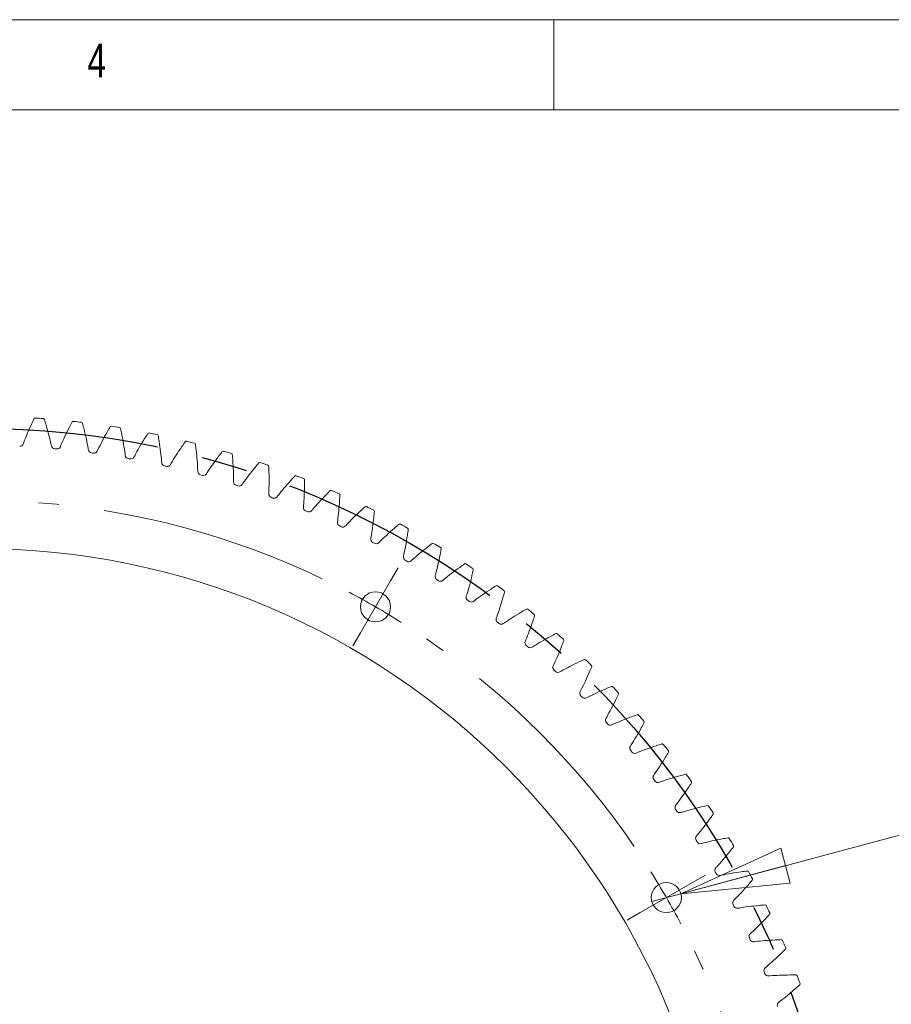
# Model space of a CAD drawing. Header units: millimetres. Extents: x 5 to 292, y 5 to 205.
# Tile 8 of 9: x 169 to 217, y 150 to 205. Entities that reach past the tile are written whole.
import ezdxf

# ---------------------------------------------------------------- set-up
doc = ezdxf.new("R2010")
doc.units = ezdxf.units.MM
doc.linetypes.add('CENTERX2', pattern=[20.32, 12.7, -2.54, 2.54, -2.54])
doc.styles.add('SLDTEXTSTYLE0', font='TXT', dxfattribs={"width": 0.75})
doc.styles.add('SLDTEXTSTYLE3', font='TXT', dxfattribs={"width": 0.678571})
doc.dimstyles.new('SLDDIMSTYLE2', dxfattribs={"dimtxt": 3.5, "dimasz": 6, "dimexe": 0, "dimexo": 0.0625, "dimgap": 0.875, "dimtad": 1, "dimlfac": 1.5, "dimrnd": 1e-09, "dimzin": 12, "dimdsep": 46, "dimtxsty": 'SLDTEXTSTYLE0', "dimblk1": 'NONE', "dimblk2": 'CLOSED', "dimsah": 1, "dimcen": 0, "dimadec": 0, "dimazin": 3, "dimtfac": 1, "dimtmove": 0, "dimatfit": 3, "dimldrblk": 'NONE', "dimfxl": 1, "dimfrac": 2, "dimtolj": 1, "dimtzin": 12, "dimarcsym": 0})

# ---------------------------------------------------------------- blocks, each defined once
blk = doc.blocks.new('_CLOSED')
at = {"color": 0, "linetype": 'ByBlock', "lineweight": -2}
for p, q in [((-1, 0.166667), (0, 0)), ((-1, 0.166667), (-1, -0.166667)), ((0, 0), (-1, -0.166667)), ((0, 0), (-1, 0))]:
    blk.add_line(p, q, dxfattribs=at)
blk = doc.blocks.new('_D_2')
at = {"color": 7, "linetype": 'Continuous', "lineweight": 0}
for q in [(244.065, 166.909), (203.921, 156.152)]:
    blk.add_line((205.531, 156.584), q, dxfattribs=at)
at = {"color": 7, "linetype": 'Continuous', "lineweight": 0, "xscale": 6, "yscale": 6, "rotation": 195}
blk.add_blockref('_CLOSED', (205.531, 156.584, -0.6), dxfattribs=at)
at = {"color": 7, "linetype": 'Continuous', "lineweight": 0, "insert": (226.602, 166.89, -0.6), "char_height": 3.5, "attachment_point": 1, "rotation": 15, "style": 'SLDTEXTSTYLE3'}
blk.add_mtext('12 x M3', dxfattribs=at)
blk = doc.blocks.new('_NONE')
blk = doc.blocks.new('SW_CENTERMARKSYMBOL_0')
at = {"color": 0, "linetype": 'Continuous', "lineweight": 0}
for p, q in [((0.833, 1.443), (1.25, 2.165)), ((0, 0), (0.833, 1.443)), ((0, 0), (-0.833, -1.443)), ((-0.833, -1.443), (-1.25, -2.165)), ((16.105, -16.105), (17.548, -15.272)), ((17.548, -15.272), (18.27, -14.855)), ((16.105, -16.105), (14.662, -16.938)), ((14.662, -16.938), (13.94, -17.355))]:
    blk.add_line(p, q, dxfattribs=at)
at = {"color": 0, "linetype": 'CENTERX2', "lineweight": 0}
for start, end in [(64.3406, 85.6594), (34.3406, 55.6594), (4.3406, 25.6594)]:
    blk.add_arc((-22, -38.105), 44, start, end, dxfattribs=at)
at = {"color": 0, "linetype": 'Continuous', "lineweight": 0}
for start, end in [(60, 62.1703), (57.8297, 60), (30, 32.1703), (27.8297, 30)]:
    blk.add_arc((-22, -38.105), 44, start, end, dxfattribs=at)

msp = doc.modelspace()

# ---------------------------------------------------------------- linework, layer by layer
at = {"color": 7, "linetype": 'Continuous', "lineweight": 0}
for p, q in [((292, 205), (5, 205)), ((198.5, 205), (198.5, 200)), ((287, 200), (9.957, 200))]:
    msp.add_line(p, q, dxfattribs=at)
at = {"color": 7, "linetype": 'CENTERX2'}
msp.add_circle((166.6208, 134.3681), 48, dxfattribs=at)
at = {"color": 7, "linetype": 'Continuous', "lineweight": 15}
for centre, radius in [((166.6208, 134.3681), 41.3333), ((188.6208, 172.4733), 0.8333), ((204.7259, 156.3681), 0.8333)]:
    msp.add_circle(centre, radius, dxfattribs=at)
for centre, radius, start, end in [((169.7664, 182.8662), 0.0667, 86.2889, 154.42845), ((166.6208, 134.3681), 48.6667, 85.7532, 86.2889), ((170.2197, 182.8347), 0.0667, 17.61365, 85.7532), ((171.8789, 182.6829), 0.0667, 83.7889, 151.92845), ((166.6208, 134.3681), 48.6667, 83.2532, 83.7889), ((172.3304, 182.6316), 0.0667, 15.11365, 83.2532), ((173.9814, 182.4075), 0.0667, 81.2889, 149.42845), ((166.6208, 134.3681), 48.6667, 80.7532, 81.2889), ((174.4302, 182.3366), 0.0667, 12.61365, 80.7532), ((176.0698, 182.0407), 0.0667, 78.7889, 146.92845), ((166.6208, 134.3681), 48.6667, 78.2532, 78.7889), ((176.5151, 181.9503), 0.0667, 10.11365, 78.2532), ((178.1402, 181.5832), 0.0667, 76.2889, 144.42845), ((166.6208, 134.3681), 48.6667, 75.7532, 76.2889), ((168.9263, 181.5672), 0.2, 267.20354, 339.85303), ((170.872, 181.4319), 0.2, 192.18907, 264.83856), ((166.6208, 134.3681), 47.0553, 84.70354, 84.83856), ((170.9829, 181.4217), 0.2, 264.70354, 337.35303), ((172.9208, 181.2016), 0.2, 189.68907, 262.33856), ((173.0312, 181.1867), 0.2, 262.20354, 334.85303), ((178.5812, 181.4734), 0.0667, 7.61365, 75.7532), ((180.1888, 181.0358), 0.0667, 73.7889, 141.92845), ((166.6208, 134.3681), 48.6667, 73.2532, 73.7889), ((166.6208, 134.3681), 47.0553, 82.20354, 82.33856), ((174.9577, 180.8823), 0.2, 187.18907, 259.83856), ((166.6208, 134.3681), 47.0553, 79.70354, 79.83856), ((175.0673, 180.8625), 0.2, 259.70354, 332.35303), ((180.6245, 180.9069), 0.0667, 5.11365, 73.2532), ((176.9787, 180.4743), 0.2, 184.68907, 257.33856), ((166.6208, 134.3681), 47.0553, 77.20354, 77.33856), ((177.0873, 180.4498), 0.2, 257.20354, 329.85303), ((182.2115, 180.3995), 0.0667, 71.2889, 139.42845), ((166.6208, 134.3681), 48.6667, 70.7532, 71.2889), ((182.6412, 180.2518), 0.0667, 2.61365, 70.7532), ((178.9799, 179.9786), 0.2, 182.18907, 254.83856), ((166.6208, 134.3681), 47.0553, 74.70354, 74.83856), ((179.0874, 179.9494), 0.2, 254.70354, 327.35303), ((184.2045, 179.6757), 0.0667, 68.7889, 136.92845), ((166.6208, 134.3681), 48.6667, 68.2532, 68.7889), ((184.6273, 179.5093), 0.0667, 0.11365, 68.2532), ((180.9577, 179.3961), 0.2, 179.68907, 252.33856), ((166.6208, 134.3681), 47.0553, 72.20354, 72.33856), ((181.0637, 179.3622), 0.2, 252.20354, 324.85303), ((186.1641, 178.8656), 0.0667, 66.2889, 134.42845), ((166.6208, 134.3681), 48.6667, 65.7532, 66.2889), ((182.9081, 178.7279), 0.2, 177.18907, 249.83856), ((166.6208, 134.3681), 47.0553, 69.70354, 69.83856), ((183.0126, 178.6894), 0.2, 249.70354, 322.35303), ((186.5792, 178.6809), 0.0667, 357.61365, 65.7532), ((184.8275, 177.9753), 0.2, 174.68907, 247.33856), ((188.0864, 177.9707), 0.0667, 63.7889, 131.92845), ((166.6208, 134.3681), 48.6667, 63.2532, 63.7889), ((188.4931, 177.7681), 0.0667, 355.11365, 63.2532), ((166.6208, 134.3681), 47.0553, 67.20354, 67.33856), ((184.9303, 177.9322), 0.2, 247.20354, 319.85303), ((186.7123, 177.1396), 0.2, 172.18907, 244.83856), ((166.6208, 134.3681), 47.0553, 64.70354, 64.83856), ((186.8131, 177.0921), 0.2, 244.70354, 317.35303), ((189.9679, 176.9929), 0.0667, 61.2889, 129.42845), ((166.6208, 134.3681), 48.6667, 60.7532, 61.2889), ((190.3654, 176.7728), 0.0667, 352.61365, 60.7532), ((188.5589, 176.2225), 0.2, 169.68907, 242.33856), ((166.6208, 134.3681), 47.0553, 62.20354, 62.33856), ((188.6574, 176.1707), 0.2, 242.20354, 314.85303), ((191.8049, 175.934), 0.0667, 58.7889, 126.92845), ((166.6208, 134.3681), 48.6667, 58.2532, 58.7889), ((192.1925, 175.6967), 0.0667, 350.11365, 58.2532), ((190.3637, 175.2257), 0.2, 167.18907, 239.83856), ((166.6208, 134.3681), 47.0553, 59.70354, 59.83856), ((190.4599, 175.1697), 0.2, 239.70354, 312.35303), ((193.594, 174.7959), 0.0667, 56.2889, 124.42845), ((166.6208, 134.3681), 48.6667, 55.7532, 56.2889), ((193.9708, 174.5419), 0.0667, 347.61365, 55.7532), ((192.1232, 174.1512), 0.2, 164.68907, 237.33856), ((166.6208, 134.3681), 47.0553, 57.20354, 57.33856), ((192.2169, 174.091), 0.2, 237.20354, 309.85303), ((195.3318, 173.5809), 0.0667, 53.7889, 121.92845), ((166.6208, 134.3681), 48.6667, 53.2532, 53.7889), ((193.8343, 173.0009), 0.2, 162.18907, 234.83856), ((195.6972, 173.3107), 0.0667, 345.11365, 53.2532), ((166.6208, 134.3681), 47.0553, 54.70354, 54.83856), ((193.9252, 172.9367), 0.2, 234.70354, 307.35303), ((195.4935, 171.7771), 0.2, 159.68907, 232.33856), ((197.0149, 172.2912), 0.0667, 51.2889, 119.42845), ((166.6208, 134.3681), 48.6667, 50.7532, 51.2889), ((197.3681, 172.0053), 0.0667, 342.61365, 50.7532), ((166.6208, 134.3681), 47.0553, 52.20354, 52.33856), ((195.5816, 171.709), 0.2, 232.20354, 304.85303), ((198.6402, 170.9293), 0.0667, 48.7889, 116.92845), ((166.6208, 134.3681), 48.6667, 48.2532, 48.7889), ((197.0978, 170.4821), 0.2, 157.18907, 229.83856), ((166.6208, 134.3681), 47.0553, 49.70354, 49.83856), ((197.1828, 170.4102), 0.2, 229.70354, 302.35303), ((198.9806, 170.6283), 0.0667, 340.11365, 48.2532), ((198.6441, 169.1183), 0.2, 154.68907, 227.33856), ((200.2045, 169.4978), 0.0667, 46.2889, 114.42845), ((166.6208, 134.3681), 48.6667, 45.7532, 46.2889), ((200.5314, 169.1823), 0.0667, 337.61365, 45.7532), ((166.6208, 134.3681), 47.0553, 47.20354, 47.33856), ((198.7259, 169.0428), 0.2, 227.20354, 299.85303), ((201.7048, 167.9995), 0.0667, 43.7889, 111.92845), ((166.6208, 134.3681), 48.6667, 43.2532, 43.7889), ((200.1294, 167.6884), 0.2, 152.18907, 224.83856), ((166.6208, 134.3681), 47.0553, 44.70354, 44.83856), ((200.2078, 167.6094), 0.2, 224.70354, 297.35303), ((202.0177, 167.67), 0.0667, 335.11365, 43.2532), ((203.1384, 166.4372), 0.0667, 41.2889, 109.42845), ((166.6208, 134.3681), 48.6667, 40.7532, 41.2889), ((201.5509, 166.1951), 0.2, 149.68907, 222.33856), ((166.6208, 134.3681), 47.0553, 42.20354, 42.33856), ((201.6258, 166.1127), 0.2, 222.20354, 294.85303), ((203.4367, 166.0943), 0.0667, 332.61365, 40.7532), ((202.9059, 164.6412), 0.2, 147.18907, 219.83856), ((204.5025, 164.8138), 0.0667, 38.7889, 106.92845), ((166.6208, 134.3681), 48.6667, 38.2532, 38.7889), ((166.6208, 134.3681), 47.0553, 39.70354, 39.83856), ((202.9771, 164.5556), 0.2, 219.70354, 292.35303), ((204.7855, 164.4582), 0.0667, 330.11365, 38.2532), ((204.1919, 163.0296), 0.2, 144.68907, 217.33856), ((205.7945, 163.1324), 0.0667, 36.2889, 104.42845), ((166.6208, 134.3681), 48.6667, 35.7532, 36.2889), ((166.6208, 134.3681), 47.0553, 37.20354, 37.33856), ((204.2593, 162.941), 0.2, 217.20354, 289.85303), ((206.0617, 162.7649), 0.0667, 327.61365, 35.7532), ((205.4063, 161.3635), 0.2, 142.18907, 214.83856), ((207.0119, 161.3963), 0.0667, 33.7889, 101.92845), ((166.6208, 134.3681), 47.0553, 34.70354, 34.83856), ((205.4698, 161.272), 0.2, 214.70354, 287.35303), ((166.6208, 134.3681), 48.6667, 33.2532, 33.7889), ((207.2628, 161.0175), 0.0667, 325.11365, 33.2532), ((206.5469, 159.646), 0.2, 139.68907, 212.33856), ((166.6208, 134.3681), 47.0553, 32.20354, 32.33856), ((206.6064, 159.5519), 0.2, 212.20354, 284.85303), ((208.1524, 159.6087), 0.0667, 31.2889, 99.42845), ((166.6208, 134.3681), 48.6667, 30.7532, 31.2889), ((208.3865, 159.2193), 0.0667, 322.61365, 30.7532), ((207.6115, 157.8804), 0.2, 137.18907, 209.83856), ((166.6208, 134.3681), 47.0553, 29.70354, 29.83856), ((207.6668, 157.7837), 0.2, 209.70354, 282.35303), ((209.2138, 157.7731), 0.0667, 28.7889, 96.92845), ((166.6208, 134.3681), 48.6667, 28.2532, 28.7889), ((209.4308, 157.3739), 0.0667, 320.11365, 28.2532), ((208.5981, 156.07), 0.2, 134.68907, 207.33856), ((166.6208, 134.3681), 47.0553, 27.20354, 27.33856), ((208.6491, 155.9711), 0.2, 207.20354, 279.85303), ((210.1942, 155.893), 0.0667, 26.2889, 94.42845), ((166.6208, 134.3681), 48.6667, 25.7532, 26.2889), ((210.3935, 155.4846), 0.0667, 317.61365, 25.7532), ((209.5047, 154.2184), 0.2, 132.18907, 204.83856), ((166.6208, 134.3681), 47.0553, 24.70354, 24.83856), ((209.5514, 154.1172), 0.2, 204.70354, 277.35303), ((211.0916, 153.9718), 0.0667, 23.7889, 91.92845), ((166.6208, 134.3681), 48.6667, 23.2532, 23.7889), ((211.273, 153.5552), 0.0667, 315.11365, 23.2532), ((210.3298, 152.3289), 0.2, 129.68907, 202.33856), ((166.6208, 134.3681), 47.0553, 22.20354, 22.33856), ((210.372, 152.2258), 0.2, 202.20354, 274.85303), ((211.9044, 152.0134), 0.0667, 21.2889, 89.42845), ((166.6208, 134.3681), 48.6667, 20.7532, 21.2889), ((212.0674, 151.5892), 0.0667, 312.61365, 20.7532), ((211.0716, 150.4052), 0.2, 127.18907, 199.83856)]:
    msp.add_arc(centre, radius, start, end, dxfattribs=at)
for points, knots in [([(169.7063, 182.895), (169.6585, 182.7952), (169.5303, 182.5207), (169.3397, 182.0833), (169.1944, 181.7157), (169.124, 181.5254), (169.114, 181.4983)], [0.4387006, 0.4387006, 0.4387006, 0.4387006, 0.51016563, 0.63442461, 0.7468494, 0.76548942, 0.76548942, 0.76548942, 0.76548942]), ([(170.6765, 181.3896), (170.6704, 181.4178), (170.6269, 181.616), (170.534, 182.0003), (170.4058, 182.4598), (170.3168, 182.7494), (170.2833, 182.8549)], [0.46065568, 0.46065568, 0.46065568, 0.46065568, 0.47929569, 0.59172049, 0.71597947, 0.78744449, 0.78744449, 0.78744449, 0.78744449]), ([(171.8201, 182.7142), (171.768, 182.6166), (171.6279, 182.348), (171.4184, 181.9193), (171.2573, 181.5583), (171.1786, 181.3713), (171.1674, 181.3447)], [0.4387006, 0.4387006, 0.4387006, 0.4387006, 0.51016563, 0.63442461, 0.7468494, 0.76548942, 0.76548942, 0.76548942, 0.76548942]), ([(172.7237, 181.168), (172.7188, 181.1964), (172.684, 181.3963), (172.608, 181.7842), (172.4999, 182.2489), (172.4236, 182.5422), (172.3948, 182.649)], [0.46065568, 0.46065568, 0.46065568, 0.46065568, 0.47929569, 0.59172049, 0.71597947, 0.78744449, 0.78744449, 0.78744449, 0.78744449]), ([(173.924, 182.4414), (173.8677, 182.3462), (173.716, 182.0839), (173.488, 181.6648), (173.3113, 181.3112), (173.2245, 181.1278), (173.2122, 181.1017)], [0.4387006, 0.4387006, 0.4387006, 0.4387006, 0.51016563, 0.63442461, 0.7468494, 0.76548942, 0.76548942, 0.76548942, 0.76548942]), ([(174.7592, 180.8572), (174.7556, 180.8859), (174.7296, 181.0871), (174.6705, 181.4779), (174.5829, 181.9469), (174.5194, 182.2432), (174.4952, 182.3512)], [0.46065568, 0.46065568, 0.46065568, 0.46065568, 0.47929569, 0.59172049, 0.71597947, 0.78744449, 0.78744449, 0.78744449, 0.78744449]), ([(176.0139, 182.0771), (175.9536, 181.9844), (175.7905, 181.729), (175.5445, 181.3202), (175.3525, 180.9747), (175.2578, 180.7952), (175.2444, 180.7697)], [0.4387006, 0.4387006, 0.4387006, 0.4387006, 0.51016563, 0.63442461, 0.7468494, 0.76548942, 0.76548942, 0.76548942, 0.76548942]), ([(176.7793, 180.458), (176.777, 180.4867), (176.7597, 180.6889), (176.7178, 181.082), (176.6506, 181.5543), (176.6002, 181.8531), (176.5807, 181.962)], [0.46065568, 0.46065568, 0.46065568, 0.46065568, 0.47929569, 0.59172049, 0.71597947, 0.78744449, 0.78744449, 0.78744449, 0.78744449]), ([(178.086, 181.622), (178.0217, 181.532), (177.8477, 181.2839), (177.584, 180.8863), (177.3772, 180.5494), (177.2747, 180.3743), (177.2602, 180.3494)], [0.4387006, 0.4387006, 0.4387006, 0.4387006, 0.51016563, 0.63442461, 0.7468494, 0.76548942, 0.76548942, 0.76548942, 0.76548942]), ([(178.7801, 179.971), (178.779, 179.9998), (178.7706, 180.2026), (178.7458, 180.5971), (178.6993, 181.0719), (178.6619, 181.3726), (178.6473, 181.4823)], [0.46065568, 0.46065568, 0.46065568, 0.46065568, 0.47929569, 0.59172049, 0.71597947, 0.78744449, 0.78744449, 0.78744449, 0.78744449]), ([(180.1363, 181.0769), (180.0681, 180.9898), (179.8834, 180.7496), (179.6027, 180.3638), (179.3813, 180.0363), (179.2713, 179.8658), (179.2558, 179.8415)], [0.4387006, 0.4387006, 0.4387006, 0.4387006, 0.51016563, 0.63442461, 0.7468494, 0.76548942, 0.76548942, 0.76548942, 0.76548942]), ([(180.7577, 179.3972), (180.7578, 179.4261), (180.7583, 179.629), (180.7507, 180.0242), (180.725, 180.5006), (180.7008, 180.8026), (180.6909, 180.9128)], [0.46065568, 0.46065568, 0.46065568, 0.46065568, 0.47929569, 0.59172049, 0.71597947, 0.78744449, 0.78744449, 0.78744449, 0.78744449]), ([(182.1608, 180.4429), (182.0889, 180.3589), (181.8939, 180.1269), (181.5966, 179.7538), (181.3612, 179.4362), (181.2439, 179.2707), (181.2273, 179.2471)], [0.4387006, 0.4387006, 0.4387006, 0.4387006, 0.51016563, 0.63442461, 0.7468494, 0.76548942, 0.76548942, 0.76548942, 0.76548942]), ([(182.7083, 178.7377), (182.7098, 178.7665), (182.7191, 178.9692), (182.7288, 179.3644), (182.7239, 179.8415), (182.7128, 180.1443), (182.7078, 180.2548)], [0.46065568, 0.46065568, 0.46065568, 0.46065568, 0.47929569, 0.59172049, 0.71597947, 0.78744449, 0.78744449, 0.78744449, 0.78744449]), ([(184.1558, 179.7212), (184.0802, 179.6404), (183.8754, 179.4172), (183.5621, 179.0574), (183.313, 178.7504), (183.1886, 178.5901), (183.1709, 178.5673)], [0.4387006, 0.4387006, 0.4387006, 0.4387006, 0.51016563, 0.63442461, 0.7468494, 0.76548942, 0.76548942, 0.76548942, 0.76548942]), ([(184.6284, 177.9938), (184.6311, 178.0225), (184.6492, 178.2246), (184.6762, 178.619), (184.6921, 179.0958), (184.6942, 179.3988), (184.694, 179.5094)], [0.46065568, 0.46065568, 0.46065568, 0.46065568, 0.47929569, 0.59172049, 0.71597947, 0.78744449, 0.78744449, 0.78744449, 0.78744449]), ([(186.1174, 178.9132), (186.0384, 178.8357), (185.824, 178.6217), (185.4952, 178.2758), (185.233, 177.98), (185.1017, 177.8253), (185.0831, 177.8033)], [0.4387006, 0.4387006, 0.4387006, 0.4387006, 0.51016563, 0.63442461, 0.7468494, 0.76548942, 0.76548942, 0.76548942, 0.76548942]), ([(186.5142, 177.1668), (186.5181, 177.1953), (186.5451, 177.3964), (186.5892, 177.7893), (186.6258, 178.265), (186.6412, 178.5676), (186.6458, 178.6781)], [0.46065568, 0.46065568, 0.46065568, 0.46065568, 0.47929569, 0.59172049, 0.71597947, 0.78744449, 0.78744449, 0.78744449, 0.78744449]), ([(188.0419, 178.0203), (187.9595, 177.9464), (187.736, 177.7419), (187.3925, 177.4108), (187.1176, 177.1267), (186.9797, 176.9778), (186.9602, 176.9566)], [0.4387006, 0.4387006, 0.4387006, 0.4387006, 0.51016563, 0.63442461, 0.7468494, 0.76548942, 0.76548942, 0.76548942, 0.76548942]), ([(188.3621, 176.2583), (188.3673, 176.2867), (188.403, 176.4864), (188.4642, 176.877), (188.5216, 177.3506), (188.5501, 177.6522), (188.5596, 177.7625)], [0.46065568, 0.46065568, 0.46065568, 0.46065568, 0.47929569, 0.59172049, 0.71597947, 0.78744449, 0.78744449, 0.78744449, 0.78744449]), ([(189.9255, 177.0444), (189.8401, 176.9742), (189.6078, 176.7796), (189.2502, 176.4637), (188.9632, 176.1919), (188.819, 176.0492), (188.7985, 176.0289)], [0.4387006, 0.4387006, 0.4387006, 0.4387006, 0.51016563, 0.63442461, 0.7468494, 0.76548942, 0.76548942, 0.76548942, 0.76548942]), ([(190.1686, 175.2701), (190.175, 175.2982), (190.2194, 175.4962), (190.2976, 175.8837), (190.3756, 176.3544), (190.4173, 176.6545), (190.4315, 176.7642)], [0.46065568, 0.46065568, 0.46065568, 0.46065568, 0.47929569, 0.59172049, 0.71597947, 0.78744449, 0.78744449, 0.78744449, 0.78744449]), ([(191.7649, 175.9873), (191.6764, 175.9208), (191.4359, 175.7365), (191.0649, 175.4366), (190.7663, 175.1775), (190.6159, 175.0413), (190.5946, 175.0219)], [0.4387006, 0.4387006, 0.4387006, 0.4387006, 0.51016563, 0.63442461, 0.7468494, 0.76548942, 0.76548942, 0.76548942, 0.76548942]), ([(191.9303, 174.204), (191.938, 174.2318), (191.9909, 174.4277), (192.0859, 174.8114), (192.1844, 175.2782), (192.2391, 175.5763), (192.2581, 175.6852)], [0.46065568, 0.46065568, 0.46065568, 0.46065568, 0.47929569, 0.59172049, 0.71597947, 0.78744449, 0.78744449, 0.78744449, 0.78744449]), ([(193.5563, 174.8509), (193.4651, 174.7883), (193.2168, 174.6147), (192.833, 174.3313), (192.5234, 174.0855), (192.3672, 173.9559), (192.3451, 173.9374)], [0.4387006, 0.4387006, 0.4387006, 0.4387006, 0.51016563, 0.63442461, 0.7468494, 0.76548942, 0.76548942, 0.76548942, 0.76548942]), ([(193.6439, 173.0621), (193.6527, 173.0896), (193.7141, 173.2829), (193.8258, 173.6621), (193.9445, 174.1242), (194.0122, 174.4196), (194.036, 174.5276)], [0.46065568, 0.46065568, 0.46065568, 0.46065568, 0.47929569, 0.59172049, 0.71597947, 0.78744449, 0.78744449, 0.78744449, 0.78744449]), ([(195.2965, 173.6374), (195.2027, 173.5789), (194.947, 173.4163), (194.5512, 173.1499), (194.2312, 172.9178), (194.0695, 172.7952), (194.0466, 172.7777)], [0.4387006, 0.4387006, 0.4387006, 0.4387006, 0.51016563, 0.63442461, 0.7468494, 0.76548942, 0.76548942, 0.76548942, 0.76548942]), ([(195.306, 171.8465), (195.316, 171.8736), (195.3858, 172.0641), (195.5139, 172.4381), (195.6527, 172.8946), (195.7332, 173.1867), (195.7616, 173.2936)], [0.46065568, 0.46065568, 0.46065568, 0.46065568, 0.47929569, 0.59172049, 0.71597947, 0.78744449, 0.78744449, 0.78744449, 0.78744449]), ([(196.9822, 172.3492), (196.8858, 172.2949), (196.6233, 172.1436), (196.2163, 171.8947), (195.8864, 171.6768), (195.7196, 171.5613), (195.6959, 171.5448)], [0.4387006, 0.4387006, 0.4387006, 0.4387006, 0.51016563, 0.63442461, 0.7468494, 0.76548942, 0.76548942, 0.76548942, 0.76548942]), ([(196.9134, 170.5596), (196.9246, 170.5862), (197.0027, 170.7735), (197.147, 171.1415), (197.3055, 171.5915), (197.3987, 171.8798), (197.4318, 171.9854)], [0.46065568, 0.46065568, 0.46065568, 0.46065568, 0.47929569, 0.59172049, 0.71597947, 0.78744449, 0.78744449, 0.78744449, 0.78744449]), ([(198.61, 170.9887), (198.5113, 170.9386), (198.2425, 170.799), (197.825, 170.568), (197.4859, 170.3647), (197.3142, 170.2567), (197.2898, 170.2412)], [0.4387006, 0.4387006, 0.4387006, 0.4387006, 0.51016563, 0.63442461, 0.7468494, 0.76548942, 0.76548942, 0.76548942, 0.76548942]), ([(198.4633, 169.2038), (198.4756, 169.2299), (198.5618, 169.4136), (198.722, 169.775), (198.9, 170.2177), (199.0057, 170.5016), (199.0433, 170.6057)], [0.46065568, 0.46065568, 0.46065568, 0.46065568, 0.47929569, 0.59172049, 0.71597947, 0.78744449, 0.78744449, 0.78744449, 0.78744449]), ([(200.1769, 169.5585), (200.0762, 169.5128), (199.8014, 169.385), (199.3743, 169.1724), (199.0267, 168.9841), (198.8504, 168.8837), (198.8254, 168.8693)], [0.4387006, 0.4387006, 0.4387006, 0.4387006, 0.51016563, 0.63442461, 0.7468494, 0.76548942, 0.76548942, 0.76548942, 0.76548942]), ([(199.9525, 167.7817), (199.9659, 167.8073), (200.06, 167.987), (200.2358, 168.3411), (200.433, 168.7755), (200.551, 169.0546), (200.5931, 169.1569)], [0.46065568, 0.46065568, 0.46065568, 0.46065568, 0.47929569, 0.59172049, 0.71597947, 0.78744449, 0.78744449, 0.78744449, 0.78744449]), ([(201.6799, 168.0614), (201.5773, 168.02), (201.2973, 167.9043), (200.8613, 167.7106), (200.5058, 167.5377), (200.3253, 167.445), (200.2997, 167.4317)], [0.4387006, 0.4387006, 0.4387006, 0.4387006, 0.51016563, 0.63442461, 0.7468494, 0.76548942, 0.76548942, 0.76548942, 0.76548942]), ([(201.3782, 166.296), (201.3928, 166.3209), (201.4946, 166.4964), (201.6857, 166.8425), (201.9016, 167.2679), (202.0317, 167.5416), (202.0782, 167.642)], [0.46065568, 0.46065568, 0.46065568, 0.46065568, 0.47929569, 0.59172049, 0.71597947, 0.78744449, 0.78744449, 0.78744449, 0.78744449]), ([(203.1162, 166.5), (203.0119, 166.4632), (202.7271, 166.3598), (202.2831, 166.1853), (201.9204, 166.028), (201.736, 165.9433), (201.7098, 165.9312)], [0.4387006, 0.4387006, 0.4387006, 0.4387006, 0.51016563, 0.63442461, 0.7468494, 0.76548942, 0.76548942, 0.76548942, 0.76548942]), ([(202.7378, 164.7495), (202.7534, 164.7738), (202.8629, 164.9447), (203.0688, 165.2821), (203.3031, 165.6977), (203.445, 165.9654), (203.4959, 166.0637)], [0.46065568, 0.46065568, 0.46065568, 0.46065568, 0.47929569, 0.59172049, 0.71597947, 0.78744449, 0.78744449, 0.78744449, 0.78744449]), ([(204.4831, 164.8775), (204.3772, 164.8453), (204.0882, 164.7544), (203.637, 164.5995), (203.2678, 164.4582), (203.0799, 164.3816), (203.0532, 164.3706)], [0.4387006, 0.4387006, 0.4387006, 0.4387006, 0.51016563, 0.63442461, 0.7468494, 0.76548942, 0.76548942, 0.76548942, 0.76548942]), ([(204.0286, 163.1452), (204.0453, 163.1688), (204.1621, 163.3347), (204.3826, 163.6628), (204.6348, 164.0678), (204.7882, 164.3291), (204.8433, 164.425)], [0.46065568, 0.46065568, 0.46065568, 0.46065568, 0.47929569, 0.59172049, 0.71597947, 0.78744449, 0.78744449, 0.78744449, 0.78744449]), ([(205.7778, 163.197), (205.6707, 163.1694), (205.378, 163.0912), (204.9204, 162.9561), (204.5454, 162.831), (204.3544, 162.7627), (204.3272, 162.7529)], [0.4387006, 0.4387006, 0.4387006, 0.4387006, 0.51016563, 0.63442461, 0.7468494, 0.76548942, 0.76548942, 0.76548942, 0.76548942]), ([(205.2483, 161.4861), (205.266, 161.5089), (205.3899, 161.6696), (205.6245, 161.9878), (205.8941, 162.3814), (206.0587, 162.6357), (206.118, 162.7292)], [0.46065568, 0.46065568, 0.46065568, 0.46065568, 0.47929569, 0.59172049, 0.71597947, 0.78744449, 0.78744449, 0.78744449, 0.78744449]), ([(206.9981, 161.4615), (206.8898, 161.4386), (206.594, 161.3733), (206.1309, 161.2583), (205.7508, 161.1497), (205.557, 161.0897), (205.5294, 161.0811)], [0.4387006, 0.4387006, 0.4387006, 0.4387006, 0.51016563, 0.63442461, 0.7468494, 0.76548942, 0.76548942, 0.76548942, 0.76548942]), ([(206.3944, 159.7754), (206.4131, 159.7974), (206.5438, 159.9525), (206.7921, 160.2602), (207.0786, 160.6416), (207.2542, 160.8886), (207.3175, 160.9793)], [0.46065568, 0.46065568, 0.46065568, 0.46065568, 0.47929569, 0.59172049, 0.71597947, 0.78744449, 0.78744449, 0.78744449, 0.78744449]), ([(208.1414, 159.6745), (208.0323, 159.6564), (207.7339, 159.604), (207.2663, 159.5093), (206.8818, 159.4173), (206.6855, 159.3659), (206.6576, 159.3585)], [0.4387006, 0.4387006, 0.4387006, 0.4387006, 0.51016563, 0.63442461, 0.7468494, 0.76548942, 0.76548942, 0.76548942, 0.76548942]), ([(207.4648, 158.0163), (207.4844, 158.0375), (207.6218, 158.1868), (207.8833, 158.4833), (208.1862, 158.8519), (208.3723, 159.0909), (208.4395, 159.1788)], [0.46065568, 0.46065568, 0.46065568, 0.46065568, 0.47929569, 0.59172049, 0.71597947, 0.78744449, 0.78744449, 0.78744449, 0.78744449]), ([(209.2058, 157.8393), (209.0959, 157.826), (208.7955, 157.7867), (208.3242, 157.7124), (207.9361, 157.6373), (207.7378, 157.5946), (207.7096, 157.5884)], [0.4387006, 0.4387006, 0.4387006, 0.4387006, 0.51016563, 0.63442461, 0.7468494, 0.76548942, 0.76548942, 0.76548942, 0.76548942]), ([(208.4574, 156.2122), (208.4779, 156.2325), (208.6217, 156.3757), (208.8959, 156.6605), (209.2146, 157.0155), (209.411, 157.2462), (209.4819, 157.3311)], [0.46065568, 0.46065568, 0.46065568, 0.46065568, 0.47929569, 0.59172049, 0.71597947, 0.78744449, 0.78744449, 0.78744449, 0.78744449]), ([(210.189, 155.9594), (210.0787, 155.9509), (209.7769, 155.9247), (209.3028, 155.8711), (208.9118, 155.813), (208.7118, 155.7789), (208.6833, 155.774)], [0.4387006, 0.4387006, 0.4387006, 0.4387006, 0.51016563, 0.63442461, 0.7468494, 0.76548942, 0.76548942, 0.76548942, 0.76548942]), ([(209.3704, 154.3665), (209.3918, 154.3859), (209.5417, 154.5226), (209.828, 154.7952), (210.1619, 155.1361), (210.3682, 155.358), (210.4428, 155.4397)], [0.46065568, 0.46065568, 0.46065568, 0.46065568, 0.47929569, 0.59172049, 0.71597947, 0.78744449, 0.78744449, 0.78744449, 0.78744449]), ([(211.0894, 154.0385), (210.9788, 154.0347), (210.6761, 154.0218), (210.2001, 153.9889), (209.8069, 153.9479), (209.6056, 153.9226), (209.577, 153.9189)], [0.4387006, 0.4387006, 0.4387006, 0.4387006, 0.51016563, 0.63442461, 0.7468494, 0.76548942, 0.76548942, 0.76548942, 0.76548942]), ([(210.2021, 152.4828), (210.2243, 152.5012), (210.38, 152.6313), (210.6779, 152.8911), (211.0263, 153.217), (211.2421, 153.4298), (211.3202, 153.5081)], [0.46065568, 0.46065568, 0.46065568, 0.46065568, 0.47929569, 0.59172049, 0.71597947, 0.78744449, 0.78744449, 0.78744449, 0.78744449]), ([(211.905, 152.08), (211.7944, 152.0812), (211.4914, 152.0814), (211.0145, 152.0693), (210.6199, 152.0455), (210.4177, 152.029), (210.3889, 152.0266)], [0.4387006, 0.4387006, 0.4387006, 0.4387006, 0.51016563, 0.63442461, 0.7468494, 0.76548942, 0.76548942, 0.76548942, 0.76548942]), ([(210.9507, 150.5646), (210.9737, 150.582), (211.135, 150.7051), (211.4439, 150.9517), (211.8062, 151.2622), (212.0311, 151.4653), (212.1125, 151.5402)], [0.46065568, 0.46065568, 0.46065568, 0.46065568, 0.47929569, 0.59172049, 0.71597947, 0.78744449, 0.78744449, 0.78744449, 0.78744449])]:
    msp.add_open_spline(points, degree=3, knots=knots, dxfattribs=at)

# ---------------------------------------------------------------- block references
at = {"color": 7, "linetype": 'Continuous', "lineweight": 0}
msp.add_blockref('SW_CENTERMARKSYMBOL_0', (188.6208, 172.4733), dxfattribs=at)

# ---------------------------------------------------------------- texts
at = {"color": 7, "linetype": 'Continuous', "lineweight": 0, "insert": (172.6667, 203.668), "char_height": 1.8521, "attachment_point": 1, "style": 'SLDTEXTSTYLE0'}
msp.add_mtext('4', dxfattribs=at)

# ---------------------------------------------------------------- dimensions: what is measured, and where the dimension line sits
at = {"color": 7, "linetype": 'Continuous', "lineweight": 0}
dim = msp.add_diameter_dim_2p(p1=(203.9209, 156.1525), p2=(205.5308, 156.5838), text='12 x M3', dimstyle='SLDDIMSTYLE2', override={"dimpost": '<>'}, dxfattribs=at)
dim.commit()
dim.dimension.update_dxf_attribs({"geometry": '_D_2', "text_midpoint": (236.0308, 164.7563), "dimtype": 163})

doc.saveas('drawing.dxf')
